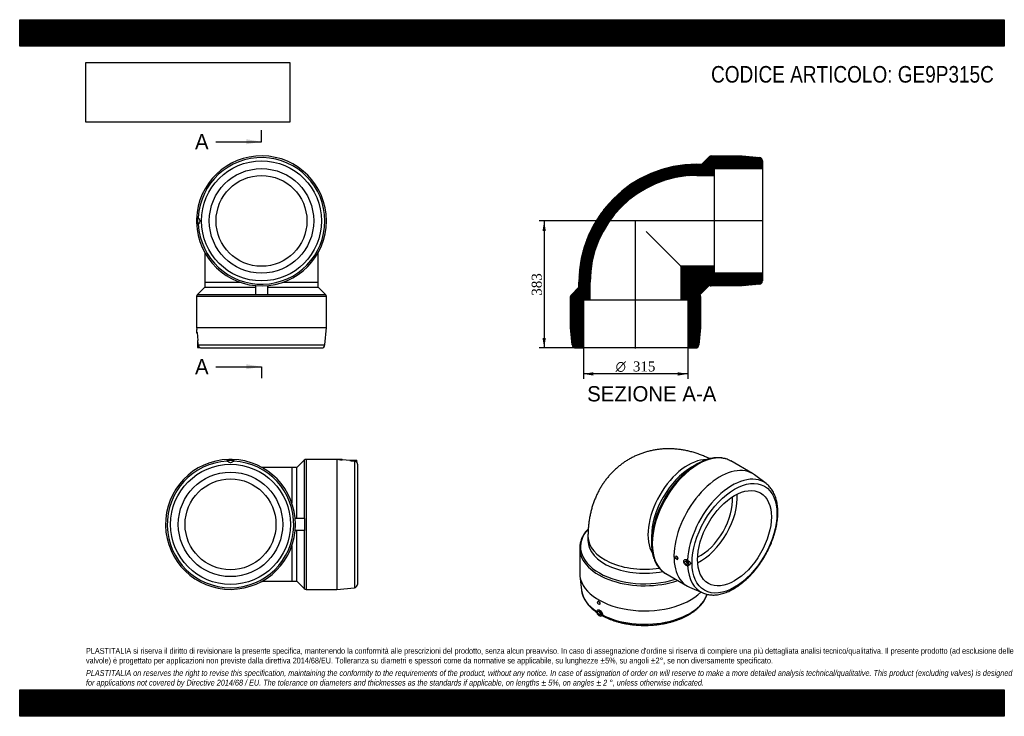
# Model space of a CAD drawing. Header units: millimetres. Extents: x 0 to 2970, y 0 to 2100.
import ezdxf
from ezdxf.enums import TextEntityAlignment as Align
from ezdxf.lldxf.tags import DXFTag

# ---------------------------------------------------------------- set-up
doc = ezdxf.new("R2010")
doc.units = ezdxf.units.MM
doc.header["$LTSCALE"] = 10
for name, color, linetype in [('Default', 7, 'Continuous'), ('DV4_Default', 7, 'Continuous'), ('GE9P315C', 7, 'Continuous')]:
    doc.layers.add(name, color=color, linetype=linetype)
doc.styles.add('SEACAD_Solid_Edge_ANSI', font='seans.ttf')
doc.styles.add('SEACAD_Solid_Edge_ANSI1_Symbols', font='semeca1.ttf')
doc.styles.add('SEACAD_Times_New_Roman', font='times.ttf')
tags = doc.linetypes.add('CENTER2', pattern=[28.575, 19.05, -3.175, 3.175, -3.175]).pattern_tags.tags
tags[10:11] = [DXFTag(74, 4), DXFTag(75, 0), DXFTag(340, '0'), DXFTag(46, 0.0), DXFTag(50, 0.0), DXFTag(44, 0.0), DXFTag(45, 0.0)]
tags[8:9] = [DXFTag(74, 4), DXFTag(75, 0), DXFTag(340, '0'), DXFTag(46, 0.0), DXFTag(50, 0.0), DXFTag(44, 0.0), DXFTag(45, 0.0)]
tags[6:7] = [DXFTag(74, 4), DXFTag(75, 0), DXFTag(340, '0'), DXFTag(46, 0.0), DXFTag(50, 0.0), DXFTag(44, 0.0), DXFTag(45, 0.0)]
tags[4:5] = [DXFTag(74, 4), DXFTag(75, 0), DXFTag(340, '0'), DXFTag(46, 0.0), DXFTag(50, 0.0), DXFTag(44, 0.0), DXFTag(45, 0.0)]
doc.dimstyles.new('ANSImm', dxfattribs={"dimtxt": 30, "dimasz": 30, "dimexe": 15, "dimexo": 0, "dimgap": 7.5, "dimtad": 1, "dimdsep": 46, "dimtxsty": 'SEACAD_Times_New_Roman', "dimblk1": '_SE_FILLED', "dimblk2": '_SE_FILLED', "dimsah": 1, "dimcen": 15, "dimazin": 0, "dimtfac": 0.85, "dimtdec": 3, "dimtofl": 0, "dimtmove": 0, "dimatfit": 3, "dimfxl": 1, "dimarcsym": 0})
picture_1 = doc.add_image_def('image1.jpg', size_in_pixel=(4302, 1260))

# ---------------------------------------------------------------- blocks, each defined once
blk = doc.blocks.new('SE')
at = {"layer": 'GE9P315C', "color": 7, "linetype": 'Continuous'}
for p, q in [((532.9, 1498.5), (532.9, 1488.5)), ((534.5, 1498.5), (532.9, 1498.5)), ((532.9, 1488.5), (534.5, 1488.5)), ((538.4, 1504.1), (535.9, 1504)), ((535.9, 1504), (535.9, 1483)), ((535.9, 1483), (538.4, 1482.9)), ((558.4, 1397.7), (558.4, 1308.5)), ((900.4, 1308.5), (900.4, 1397.7)), ((558.4, 1308.5), (664.6, 1308.5)), ((558.4, 1308.5), (558.4, 1293.5)), ((794.1, 1308.5), (900.4, 1308.5)), ((900.4, 1293.5), (900.4, 1308.5)), ((558.4, 1293.5), (535.7, 1270.9)), ((558.4, 1293.5), (711.4, 1293.5)), ((711.4, 1298.3), (711.4, 1270.1)), ((747.4, 1298.3), (747.4, 1270.1)), ((747.4, 1293.5), (900.4, 1293.5)), ((923, 1270.9), (900.4, 1293.5)), ((925.4, 1265.2), (533.4, 1265.2)), ((533.4, 1265.2), (533.4, 1172.5)), ((711.4, 1270.9), (535.7, 1270.9)), ((923, 1270.9), (747.4, 1270.9)), ((925.4, 1172.5), (925.4, 1265.2)), ((532.9, 1166.5), (532.9, 1156.5)), ((533.9, 1166.5), (532.9, 1166.5)), ((533.4, 1172.5), (925.4, 1172.5)), ((533.4, 1172.5), (533.9, 1166.4)), ((920.4, 1119.6), (925.4, 1172.5)), ((532.9, 1156.5), (534.9, 1156.5)), ((534.9, 1156.6), (537.1, 1133)), ((537.1, 1133.1), (535.9, 1133)), ((535.9, 1133), (535.9, 1112)), ((535.9, 1112), (543.5, 1111.7)), ((538.6, 1119.6), (920.4, 1119.6)), ((548.3, 1110.5), (910.4, 1110.5))]:
    blk.add_line(p, q, dxfattribs=at)
for radius in [181, 157.5, 137]:
    blk.add_circle((729.4, 1493.5), radius, dxfattribs=at)
for centre, radius, start, end in [((729.4, 1493.5), 196, 0, 178.5382), ((729.4, 1493.5), 191, 183.0554, 176.9446), ((729.4, 1493.5), 196, 181.4618, 0), ((541.4, 1265.2), 8, 135, 180), ((729.4, 913.2), 357.4, 87.1135, 92.8865), ((917.4, 1265.2), 8, 0, 45), ((337.8, 1142.9), 197.6, 3.9388, 6.8519), ((343.6, 1104.1), 195.6, 4.549, 8.5243), ((548.4, 1120.2), 9.76, 183.7099, 240.1119), ((548.3, 1120.5), 10, 241.004, 270), ((910.4, 1120.5), 10, 270, 354.6046)]:
    blk.add_arc(centre, radius, start, end, dxfattribs=at)
for points in [[(534.8, 1497.1), (534.7, 1498), (534.6, 1498.5), (534.5, 1498.5)], [(538.6, 1483.3), (538.6, 1483.1), (538.5, 1482.9), (538.4, 1482.9)]]:
    blk.add_open_spline(points, degree=3, dxfattribs=at)
for points, knots in [([(534.5, 1488.5), (534.6, 1488.5), (534.7, 1489), (534.8, 1490.9), (534.9, 1492.2), (534.9, 1494.8), (534.8, 1496.1), (534.8, 1497.1)], [0.6251221, 0.6251221, 0.6251221, 0.6251221, 0.75, 0.75, 0.875, 0.875, 1, 1, 1, 1]), ([(538.4, 1504.1), (538.4, 1504.1), (538.4, 1504.1), (538.5, 1504.1), (538.6, 1503.9), (538.6, 1503.7)], [0.92408033, 0.92408033, 0.92408033, 0.92408033, 0.9375, 0.9375, 1, 1, 1, 1]), ([(538.6, 1503.7), (538.8, 1503), (539.8, 1501.6), (541.5, 1499), (542.1, 1498), (543.1, 1495.9), (543.5, 1494.7), (543.5, 1492.3), (543.1, 1491.1), (542.1, 1489), (541.5, 1488), (539.8, 1485.5), (538.8, 1484), (538.6, 1483.3)], [0, 0, 0, 0, 0.25, 0.25, 0.375, 0.375, 0.5, 0.5, 0.625, 0.625, 0.75, 0.75, 1, 1, 1, 1])]:
    blk.add_open_spline(points, degree=3, knots=knots, dxfattribs=at)
blk = doc.blocks.new('SE1')
at = {"layer": 'GE9P315C', "color": 7, "linetype": 'Continuous'}
for p, q in [((2042.6, 760.4), (2026.6, 751.1)), ((2210.1, 731.8), (2144.6, 769.7)), ((2251.2, 701.8), (2216.5, 727.7)), ((1714.2, 542.1), (1714.2, 529.8)), ((1905.7, 541.7), (1905.7, 523.2)), ((1689.2, 506.7), (1689.2, 431)), ((1979.3, 482.2), (1978.5, 481.7)), ((1983.5, 473), (1984.8, 473.8)), ((2006.4, 472.4), (2005.3, 471.7)), ((2012.5, 466), (2011.9, 465.7)), ((2013.9, 462.3), (2014.5, 462.6)), ((2015.8, 453.5), (2018.8, 455.1)), ((1689.6, 423.5), (1694.6, 380.5)), ((1948.6, 430.2), (2014.1, 392.3)), ((2020.9, 388.9), (2060.7, 371.8)), ((1744.6, 346.7), (1743.7, 346.2)), ((1748.7, 337.5), (1750.1, 338.3)), ((1744.1, 321), (1742.9, 320.2)), ((1750.2, 314.6), (1749.6, 314.3)), ((1751.6, 310.8), (1752.2, 311.1)), ((1753.4, 302.1), (1756.6, 303.7))]:
    blk.add_line(p, q, dxfattribs=at)
for centre, major_axis, start_param, end_param in [((2016, 617.6), (85.5, 148.1), 0.306319, 2.836398), ((2046.6, 599.9), (98, 169.7), 0.004525, 3.136055), ((2026.6, 611.5), (-85.5, -148.1), 3.926991, 5.497787), ((2112.1, 562.1), (98, 169.7), 0, 3.208426), ((2042.6, 602.2), (96.8, 167.7), 0.686194, 1.047109), ((2046.6, 599.9), (98, 169.7), 0, 0.004525), ((2042.6, 602.2), (96.8, 167.7), 1.047109, 2.132796), ((2149.6, 540.5), (95.5, 165.4), 6.216352, 8.586052), ((2112.1, 562.1), (98, 169.7), 6.216352, 6.283185), ((2149.6, 540.5), (95.5, 165.4), -0.069414, -0.066833), ((2053.4, 596), (68.5, 118.6), 3.837325, 5.587453), ((2053.4, 596), (78.7, 136.4), 3.850477, 5.574301), ((1885.2, 511.3), (-193.7, 0), 5.787521, 8.353944), ((1885.2, 542.1), (-171, 0), -0.000001, 1.830816), ((2042.6, 602.2), (96.8, 167.7), 2.132796, 2.475072), ((1885.2, 506.7), (-196, 0), 6.272765, 6.283185), ((1885.2, 506.7), (-196, 0), 0, 2.104188), ((1885.2, 529.8), (-171, 0), 0, 1.895689), ((2012.9, 464), (1, -1.73), 2.451776, 6.283185), ((2012.9, 464), (1, -1.73), 0, 0.689817), ((2149.6, 540.5), (95.5, 165.4), 2.417018, 3.208426), ((1885.2, 431), (196, 0), 3.141593, 5.758055), ((2046.6, 599.9), (98, 169.7), 3.136055, 3.141593), ((1885.2, 387.8), (-191, 0), 0.066833, 0.072644), ((1885.2, 387.8), (-191, 0), 0.072644, 0.714785), ((1885.2, 387.8), (-191, 0), 0.838725, 2.958894), ((1750.6, 312.5), (-1, 1.73), 0, 3.83141), ((1750.6, 312.5), (-1, 1.73), 5.593368, 6.283185)]:
    blk.add_ellipse(centre, major_axis=major_axis, ratio=0.57735, start_param=start_param, end_param=end_param, dxfattribs=at)
for centre, major_axis in [((2156, 536.8), (90.5, 156.8)), ((2156, 536.8), (-78.7, -136.4)), ((1981, 477.4), (2.5, -4.33)), ((2010.7, 462.7), (5.25, -9.09)), ((2010.7, 462.7), (3, -5.2)), ((1746.2, 341.8), (-2.5, 4.33)), ((1748.3, 311.2), (-5.25, 9.09)), ((1748.3, 311.2), (-3, 5.2))]:
    blk.add_ellipse(centre, major_axis=major_axis, ratio=0.57735, dxfattribs=at)
for points, knots in [([(2081.4, 776.4), (2077.3, 778.4), (2069.1, 782.2), (2056.5, 787.4), (2043.8, 792), (2031.1, 796), (2018.4, 799.3), (2005.8, 802), (1993.1, 804), (1980.6, 805.5), (1968.1, 806.3), (1955.7, 806.5), (1943.5, 806.2), (1931.4, 805.2), (1919.5, 803.6), (1907.7, 801.5), (1896.2, 798.8), (1884.8, 795.5), (1873.7, 791.7), (1862.9, 787.4), (1852.3, 782.6), (1842, 777.2), (1832, 771.4), (1822.3, 765.1), (1813, 758.4), (1804.1, 751.1), (1795.4, 743.5), (1787.2, 735.5), (1779.4, 727), (1772, 718.2), (1764.9, 709), (1758.3, 699.4), (1752.1, 689.5), (1746.4, 679.3), (1741.1, 668.7), (1736.3, 657.8), (1731.9, 646.7), (1727.9, 635.2), (1724.5, 623.4), (1721.5, 611.3), (1719, 599), (1717, 586.4), (1715.5, 573.5), (1714.6, 560.5), (1714.2, 549.7), (1714.2, 543.9), (1714.2, 542.1)], [0.0408271, 0.0408271, 0.0408271, 0.0408271, 0.0655651, 0.0902142, 0.1146124, 0.1387336, 0.1625621, 0.1860922, 0.2093264, 0.2322737, 0.2549479, 0.2773656, 0.2995453, 0.3215064, 0.3432684, 0.3648505, 0.3862717, 0.40755, 0.4287034, 0.4497488, 0.4707032, 0.4915829, 0.5124045, 0.5331835, 0.5539317, 0.5746657, 0.5954025, 0.6161595, 0.6369547, 0.6578067, 0.6787349, 0.6997593, 0.720901, 0.7421816, 0.763623, 0.7852476, 0.8070774, 0.8291335, 0.851435, 0.8739983, 0.8968353, 0.9199522, 0.9433477, 0.9670125, 0.9909281, 1, 1, 1, 1]), ([(2144.1, 769.9), (2143.5, 770.2), (2141.3, 771.6), (2136.7, 773.7), (2130.8, 775.9), (2124.5, 777.6), (2118, 778.8), (2111.4, 779.5), (2104.5, 779.6), (2097.4, 779.2), (2090.2, 778.3), (2082.9, 776.9), (2075.4, 774.9), (2067.9, 772.4), (2061.4, 769.8), (2057.8, 768.2), (2056.4, 767.5)], [0, 0, 0, 0, 0.022273, 0.098911, 0.175566, 0.25237, 0.329443, 0.406874, 0.484715, 0.562978, 0.641642, 0.720661, 0.799974, 0.879513, 0.959214, 1, 1, 1, 1]), ([(2060.8, 371.7), (2062.4, 371.1), (2065.6, 369.7), (2071.3, 368), (2077.7, 366.6), (2084.3, 365.8), (2091.1, 365.5), (2098, 365.7), (2105.2, 366.5), (2112.4, 367.8), (2119.8, 369.6), (2127.3, 372), (2134.8, 374.8), (2142.4, 378.2), (2150, 382.1), (2157.6, 386.5), (2165.1, 391.3), (2172.6, 396.6), (2180, 402.3), (2187.3, 408.4), (2194.5, 414.9), (2201.5, 421.8), (2208.4, 429.1), (2215.1, 436.6), (2221.6, 444.5), (2227.8, 452.7), (2233.9, 461.1), (2239.7, 469.7), (2245.2, 478.6), (2250.5, 487.7), (2255.4, 496.9), (2260, 506.2), (2264.3, 515.6), (2268.3, 525.1), (2271.9, 534.7), (2275.1, 544.3), (2278, 553.9), (2280.5, 563.4), (2282.6, 572.9), (2284.3, 582.3), (2285.6, 591.6), (2286.5, 600.7), (2286.9, 609.7), (2287, 618.4), (2286.6, 627), (2285.7, 635.3), (2284.5, 643.4), (2282.8, 651.1), (2280.7, 658.5), (2278.2, 665.5), (2275.3, 672.2), (2271.9, 678.5), (2268.2, 684.3), (2264.1, 689.7), (2259.7, 694.6), (2255.4, 698.6), (2252.7, 700.6), (2251.4, 701.6)], [0, 0, 0, 0, 0.013009, 0.030658, 0.048371, 0.066179, 0.084099, 0.10214, 0.120301, 0.138571, 0.156935, 0.175373, 0.193866, 0.212396, 0.230949, 0.249513, 0.268076, 0.286633, 0.305181, 0.323717, 0.342241, 0.360752, 0.379251, 0.39774, 0.41622, 0.434692, 0.453157, 0.471617, 0.490075, 0.508532, 0.526989, 0.545447, 0.56391, 0.582377, 0.600852, 0.619335, 0.637829, 0.656335, 0.674855, 0.693389, 0.711939, 0.730505, 0.749085, 0.76768, 0.786284, 0.804894, 0.823497, 0.842082, 0.860634, 0.879134, 0.897562, 0.915896, 0.934117, 0.952213, 0.97018, 0.988024, 1, 1, 1, 1]), ([(1714.9, 564.8), (1713.9, 563.8), (1711.2, 560.8), (1707, 555.9), (1702.8, 550), (1699.1, 543.9), (1696, 537.8), (1693.5, 531.5), (1691.5, 525.2), (1690.1, 518.9), (1689.3, 513), (1689.3, 509.6), (1689.2, 508)], [0.2755057, 0.2755057, 0.2755057, 0.2755057, 0.3217277, 0.4009985, 0.4800188, 0.5587171, 0.6370298, 0.7149126, 0.7923512, 0.8693697, 0.9460333, 1, 1, 1, 1]), ([(1906.7, 504.6), (1907, 501.8), (1907.6, 496.8), (1909.2, 488.9), (1911.1, 481.4), (1913.5, 474.2), (1916.2, 467.3), (1919.4, 460.9), (1923, 454.9), (1926.9, 449.3), (1931.2, 444.2), (1935.8, 439.5), (1940.7, 435.4), (1944.9, 432.3), (1947.3, 431), (1948, 430.6)], [0, 0, 0, 0, 0.07845, 0.160939, 0.243337, 0.325587, 0.407618, 0.489358, 0.570733, 0.651686, 0.732182, 0.812224, 0.891854, 0.971159, 1, 1, 1, 1]), ([(1984.8, 479.6), (1984.1, 480.7), (1983.1, 481.6), (1981.1, 482.6), (1980.1, 482.6), (1979.3, 482.2), (1979.3, 482.2), (1979.3, 482.2)], [0, 0, 0, 0, 0.125, 0.125, 0.25, 0.25, 0.2500593, 0.2500593, 0.2500593, 0.2500593]), ([(1984.8, 473.8), (1985.5, 474.2), (1985.9, 475.1), (1985.9, 477.2), (1985.5, 478.5), (1984.8, 479.6)], [0.7502099, 0.7502099, 0.7502099, 0.7502099, 0.875, 0.875, 1, 1, 1, 1]), ([(2006.4, 472.4), (2006.7, 472.6), (2007.1, 472.8), (2008.5, 473.2), (2009.7, 473.2), (2011.6, 472.7), (2012.2, 472.5), (2013.5, 471.8), (2014.1, 471.4), (2014.7, 470.9)], [0.704492, 0.704492, 0.704492, 0.704492, 0.75, 0.75, 0.875, 0.875, 0.9375, 0.9375, 1, 1, 1, 1]), ([(2014.7, 470.9), (2016.5, 469.5), (2018.6, 467.9), (2021.2, 465.6), (2022, 464.9), (2023.2, 463.3), (2023.7, 462.4), (2023.7, 460.4), (2023.2, 459.3), (2022, 457.5), (2021.2, 456.7), (2019.8, 455.7), (2019.3, 455.4), (2018.8, 455.1)], [0, 0, 0, 0, 0.25, 0.25, 0.375, 0.375, 0.5, 0.5, 0.625, 0.625, 0.75, 0.75, 0.8193282, 0.8193282, 0.8193282, 0.8193282]), ([(1694.7, 379.7), (1694.9, 378.1), (1695.4, 374.7), (1696.8, 368.9), (1698.8, 362.8), (1701.4, 356.6), (1704.6, 350.6), (1708.3, 344.7), (1712.6, 338.9), (1717.4, 333.3), (1722.7, 327.8), (1728.5, 322.5), (1734.6, 317.5), (1739.1, 314.3), (1741.3, 312.8)], [0, 0, 0, 0, 0.054941, 0.1319938, 0.209338, 0.2870972, 0.3653527, 0.4441388, 0.5234452, 0.6032251, 0.6834071, 0.7639079, 0.8446438, 0.9219139, 0.9219139, 0.9219139, 0.9219139]), ([(1756.4, 303.6), (1758.8, 302.2), (1764.4, 299.5), (1772.6, 295.7), (1781.3, 292.2), (1790.2, 288.9), (1799.5, 286), (1809, 283.4), (1818.7, 281), (1828.6, 279.1), (1838.7, 277.4), (1848.9, 276), (1859.2, 275), (1869.6, 274.4), (1880.1, 274), (1890.5, 274), (1901, 274.4), (1911.4, 275.1), (1921.7, 276.1), (1931.9, 277.4), (1942, 279.1), (1951.9, 281.1), (1961.6, 283.4), (1971.1, 286.1), (1980.3, 289), (1989.3, 292.3), (1998, 295.8), (2006.3, 299.6), (2014.3, 303.7), (2021.8, 308.1), (2029, 312.7), (2035.8, 317.6), (2042.1, 322.7), (2047.9, 328.1), (2053.3, 333.6), (2058.1, 339.3), (2062.3, 345.2), (2066.1, 351.2), (2069.2, 357.4), (2071.5, 362.9), (2072.7, 366.4), (2073.1, 367.7)], [0.0012274, 0.0012274, 0.0012274, 0.0012274, 0.0257146, 0.0504951, 0.0752625, 0.1000144, 0.1247497, 0.1494686, 0.1741719, 0.1988611, 0.2235378, 0.2482041, 0.2728621, 0.297514, 0.3221621, 0.3468088, 0.3714563, 0.3961063, 0.4207612, 0.4454233, 0.4700949, 0.4947784, 0.5194761, 0.54419, 0.5689221, 0.5936739, 0.6184465, 0.6432402, 0.6680541, 0.692886, 0.7177312, 0.7425818, 0.7674235, 0.7922401, 0.8170107, 0.8417103, 0.8663111, 0.8907848, 0.9151072, 0.9392615, 0.9549517, 0.9549517, 0.9549517, 0.9549517]), ([(1749.6, 343.8), (1748.9, 344.9), (1747.9, 345.8), (1746.1, 346.9), (1745.2, 347), (1744.6, 346.7), (1744.6, 346.7), (1744.6, 346.7)], [0, 0, 0, 0, 0.125, 0.125, 0.25, 0.25, 0.2509385, 0.2509385, 0.2509385, 0.2509385]), ([(1750.1, 338.3), (1750.7, 338.6), (1751, 339.4), (1750.8, 341.4), (1750.3, 342.7), (1749.6, 343.8)], [0.7507702, 0.7507702, 0.7507702, 0.7507702, 0.875, 0.875, 1, 1, 1, 1]), ([(1744.1, 321), (1744.6, 321.3), (1745.3, 321.4), (1746.4, 321.4), (1747, 321.3), (1748, 320.9), (1748.6, 320.7), (1750.4, 319.7), (1751.5, 318.7), (1753.8, 316.4), (1754.8, 315.1), (1756.4, 312.3), (1757, 310.8), (1757.5, 308.8), (1757.6, 308.1), (1757.6, 306.9), (1757.6, 306.3), (1757.5, 305.8)], [0.2819685, 0.2819685, 0.2819685, 0.2819685, 0.375, 0.375, 0.4375, 0.4375, 0.5, 0.5, 0.625, 0.625, 0.75, 0.75, 0.875, 0.875, 0.9375, 0.9375, 1, 1, 1, 1])]:
    blk.add_open_spline(points, degree=3, knots=knots, dxfattribs=at)
blk.add_open_spline([(1757.5, 305.8), (1757.2, 304.5), (1756.9, 303.9), (1756.6, 303.7)], degree=3, dxfattribs=at)
blk = doc.blocks.new('SE2')
at = {"layer": 'GE9P315C', "color": 7, "linetype": 'Continuous'}
for p, q in [((630.9, 775.1), (640.9, 775.1)), ((630.9, 775.1), (630.9, 773.5)), ((640.9, 773.5), (640.9, 775.1)), ((858.5, 772.3), (835.9, 749.6)), ((858.5, 772.3), (858.5, 596.6)), ((864.2, 774.6), (864.2, 382.6)), ((956.9, 774.6), (864.2, 774.6)), ((956.9, 774.6), (956.9, 382.6)), ((962.9, 774), (956.9, 774.6)), ((962.9, 775.1), (972.9, 775.1)), ((962.9, 775.1), (962.9, 774)), ((996.4, 770.9), (972.8, 773.1)), ((972.9, 773.1), (972.9, 775.1)), ((625.4, 772.1), (625.3, 769.6)), ((625.4, 772.1), (646.4, 772.1)), ((646.5, 769.6), (646.4, 772.1)), ((820.9, 749.6), (731.7, 749.6)), ((820.9, 749.6), (820.9, 643.3)), ((835.9, 749.6), (820.9, 749.6)), ((835.9, 596.6), (835.9, 749.6)), ((996.4, 772.1), (996.3, 770.9)), ((996.4, 772.1), (1017.4, 772.1)), ((1009.8, 769.3), (1009.8, 387.6)), ((1017.6, 764.5), (1017.4, 772.1)), ((1018.9, 759.6), (1018.9, 397.6)), ((859.2, 596.6), (831, 596.6)), ((859.2, 560.6), (831, 560.6)), ((835.9, 407.6), (835.9, 560.6)), ((858.5, 560.6), (858.5, 384.9)), ((820.9, 513.9), (820.9, 407.6)), ((731.7, 407.6), (820.9, 407.6)), ((820.9, 407.6), (835.9, 407.6)), ((835.9, 407.6), (858.5, 384.9)), ((956.9, 382.6), (1009.8, 387.6)), ((864.2, 382.6), (956.9, 382.6))]:
    blk.add_line(p, q, dxfattribs=at)
for radius in [181, 157.5, 137]:
    blk.add_circle((635.9, 578.6), radius, dxfattribs=at)
for centre, radius, start, end in [((635.9, 578.6), 196, 91.4618, 360), ((635.9, 578.6), 196, 0, 88.5382), ((864.2, 766.6), 8, 90, 135), ((986.4, 970.2), 197.6, 263.1481, 266.0612), ((635.9, 578.6), 191, 93.0554, 86.9446), ((1025.3, 964.4), 195.6, 261.4757, 265.451), ((1009.2, 759.6), 9.76, 29.8881, 86.2901), ((1008.9, 759.6), 10, 0, 28.9801), ((1216.2, 578.6), 357.4, 177.1135, 182.8865), ((1008.9, 397.6), 10, 275.3954, 0), ((864.2, 390.6), 8, 225, 270)]:
    blk.add_arc(centre, radius, start, end, dxfattribs=at)
for points, knots in [([(630.9, 773.5), (630.9, 773.4), (631.4, 773.3), (633.2, 773.1), (634.5, 773.1), (637.1, 773.1), (638.4, 773.1), (640.3, 773.3), (640.9, 773.4), (640.9, 773.5), (640.9, 773.5), (640.9, 773.5)], [0.3759965, 0.3759965, 0.3759965, 0.3759965, 0.5, 0.5, 0.625, 0.625, 0.75, 0.75, 0.875, 0.875, 0.8757438, 0.8757438, 0.8757438, 0.8757438]), ([(646, 769.3), (645.4, 769.1), (643.9, 768.2), (641.3, 766.5), (640.4, 765.9), (638.3, 764.9), (637.1, 764.5), (634.6, 764.5), (633.4, 764.9), (631.3, 765.9), (630.4, 766.5), (627.8, 768.2), (626.4, 769.1), (625.7, 769.3)], [0, 0, 0, 0, 0.25, 0.25, 0.375, 0.375, 0.5, 0.5, 0.625, 0.625, 0.75, 0.75, 1, 1, 1, 1]), ([(646.5, 769.6), (646.5, 769.6), (646.5, 769.6), (646.4, 769.5), (646.3, 769.4), (646, 769.3)], [0.92408033, 0.92408033, 0.92408033, 0.92408033, 0.9375, 0.9375, 1, 1, 1, 1])]:
    blk.add_open_spline(points, degree=3, knots=knots, dxfattribs=at)
blk.add_open_spline([(625.7, 769.3), (625.4, 769.4), (625.3, 769.5), (625.3, 769.6)], degree=3, dxfattribs=at)
blk = doc.blocks.new('SE4')
at = {"color": 7, "linetype": 'Continuous', "style": 'SEACAD_Solid_Edge_ANSI'}
blk.add_text('A', height=46, dxfattribs=at).set_placement((528.8, 1755.1), align=Align.TOP_LEFT)
blk = doc.blocks.new('SE5')
at = {"color": 7, "linetype": 'Continuous', "style": 'SEACAD_Solid_Edge_ANSI'}
blk.add_text('A', height=46, dxfattribs=at).set_placement((528.8, 1076.8), align=Align.TOP_LEFT)
blk = doc.blocks.new('SEANNOT_GROUP')
at = {"linetype": 'Continuous'}
blk.add_hatch(color=7, dxfattribs=at).paths.add_polyline_path([(683.4, 1724.4), (729.4, 1732.1), (683.4, 1739.7)])
at = {"color": 7, "linetype": 'Continuous'}
blk.add_lwpolyline([(591.4, 1732.1), (729.4, 1732.1)], dxfattribs=at)
blk = doc.blocks.new('SEANNOT_GROUP1')
at = {"linetype": 'Continuous'}
blk.add_hatch(color=7, dxfattribs=at).paths.add_polyline_path([(683.4, 1046.2), (729.4, 1053.8), (683.4, 1061.5)])
at = {"color": 7, "linetype": 'Continuous'}
blk.add_lwpolyline([(591.4, 1053.8), (729.4, 1053.8)], dxfattribs=at)
blk = doc.blocks.new('SE3')
at = {"layer": 'Default', "color": 7, "linetype": 'CENTER2'}
for p, q in [((729.4, 1732.1), (729.4, 1766.6)), ((729.4, 1053.8), (729.4, 1019.3))]:
    blk.add_line(p, q, dxfattribs=at)
at = {"layer": 'Default', "color": 7, "linetype": 'CENTER2', "const_width": 0.0001}
blk.add_lwpolyline([(729.4, 1732.1), (729.4, 1053.8)], dxfattribs=at)
at = {"layer": 'Default'}
for name in ['SE4', 'SEANNOT_GROUP', 'SE5', 'SEANNOT_GROUP1']:
    blk.add_blockref(name, (0, 0), dxfattribs=at)
blk = doc.blocks.new('SE6')
at = {"layer": 'GE9P315C', "linetype": 'Continuous'}
h = blk.add_hatch(dxfattribs=at)
h.set_pattern_fill('LINE', scale=0.629921, angle=45, style=0)
edge = h.paths.add_edge_path()
edge.add_line((2042.7, 1630.5), (2095.7, 1630.5))
edge.add_line((2095.7, 1630.5), (2095.7, 1651))
edge.add_line((2095.7, 1651), (2240.7, 1651))
edge.add_line((2240.7, 1651), (2240.7, 1674.6))
edge.add_arc((2230.7, 1674.6), 10, 0, 84.6046)
edge.add_line((2231.7, 1684.5), (2178.7, 1689.5))
edge.add_line((2178.7, 1689.5), (2086, 1689.5))
edge.add_arc((2086, 1681.5), 8, 90, 135)
edge.add_line((2080.4, 1687.2), (2057.7, 1664.5))
edge.add_line((2057.7, 1664.5), (2042.7, 1664.5))
edge.add_arc((2042.7, 1308.5), 356, 90, 180)
edge.add_line((1686.7, 1308.5), (1686.7, 1293.5))
edge.add_line((1686.7, 1293.5), (1664.1, 1270.9))
edge.add_arc((1669.7, 1265.2), 8, 135, 180)
edge.add_line((1661.7, 1265.2), (1661.7, 1172.5))
edge.add_line((1661.7, 1172.5), (1666.7, 1119.6))
edge.add_arc((1676.7, 1120.5), 10, 185.3954, 270)
edge.add_line((1676.7, 1110.5), (1700.2, 1110.5))
edge.add_line((1700.2, 1110.5), (1700.2, 1255.5))
edge.add_line((1700.2, 1255.5), (1720.7, 1255.5))
edge.add_line((1720.7, 1255.5), (1720.7, 1308.5))
edge.add_arc((2042.7, 1308.5), 322, 90, 180, ccw=False)
h = blk.add_hatch(dxfattribs=at)
h.set_pattern_fill('LINE', scale=0.629921, angle=45, style=0)
edge = h.paths.add_edge_path()
edge.add_line((1994.7, 1356.5), (1994.7, 1255.5))
edge.add_line((1994.7, 1255.5), (2015.2, 1255.5))
edge.add_line((2015.2, 1255.5), (2015.2, 1110.5))
edge.add_line((2015.2, 1110.5), (2038.8, 1110.5))
edge.add_arc((2038.8, 1120.5), 10, 270, 354.6046)
edge.add_line((2048.7, 1119.6), (2053.7, 1172.5))
edge.add_line((2053.7, 1172.5), (2053.7, 1265.2))
edge.add_arc((2045.7, 1265.2), 8, 0, 42.467)
edge.add_line((2051.6, 1270.6), (2080.6, 1299.6))
edge.add_arc((2086, 1305.5), 8, 227.533, 270)
edge.add_line((2086, 1297.5), (2178.7, 1297.5))
edge.add_line((2178.7, 1297.5), (2231.7, 1302.5))
edge.add_arc((2230.7, 1312.5), 10, 275.3954, 360)
edge.add_line((2240.7, 1312.5), (2240.7, 1336))
edge.add_line((2240.7, 1336), (2095.7, 1336))
edge.add_line((2095.7, 1336), (2095.7, 1356.5))
edge.add_line((2095.7, 1356.5), (1994.7, 1356.5))
at = {"layer": 'DV4_Default', "color": 7, "linetype": 'CENTER2'}
for p, q in [((2242.5, 1493.5), (1856.7, 1493.5)), ((1857.7, 1108.8), (1857.7, 1494.6))]:
    blk.add_line(p, q, dxfattribs=at)
at = {"layer": 'GE9P315C', "color": 7, "linetype": 'Continuous'}
for p, q in [((2042.7, 1664.5), (2057.7, 1664.5)), ((2057.7, 1664.5), (2080.4, 1687.2)), ((2086, 1689.5), (2178.7, 1689.5)), ((2178.7, 1689.5), (2231.7, 1684.5)), ((2240.7, 1674.6), (2240.7, 1651)), ((2095.7, 1630.5), (2095.7, 1651)), ((2095.7, 1651), (2240.7, 1651)), ((2240.7, 1651), (2240.7, 1336)), ((2042.7, 1630.5), (2095.7, 1630.5)), ((2095.7, 1356.5), (2095.7, 1630.5)), ((1889.5, 1461.8), (1994.7, 1356.5)), ((1994.7, 1356.5), (1994.7, 1255.5)), ((2095.7, 1356.5), (1994.7, 1356.5)), ((2095.7, 1336), (2095.7, 1356.5)), ((1686.7, 1293.5), (1686.7, 1308.5)), ((1720.7, 1255.5), (1720.7, 1308.5)), ((2240.7, 1336), (2095.7, 1336)), ((2240.7, 1336), (2240.7, 1312.5)), ((1664.1, 1270.9), (1686.7, 1293.5)), ((2051.6, 1270.6), (2080.6, 1299.6)), ((2178.7, 1297.5), (2086, 1297.5)), ((2231.7, 1302.5), (2178.7, 1297.5)), ((1661.7, 1172.5), (1661.7, 1265.2)), ((1700.2, 1255.5), (1720.7, 1255.5)), ((1700.2, 1110.5), (1700.2, 1255.5)), ((1720.7, 1255.5), (1994.7, 1255.5)), ((1994.7, 1255.5), (2015.2, 1255.5)), ((2015.2, 1255.5), (2015.2, 1110.5)), ((2053.7, 1265.2), (2053.7, 1172.5)), ((1666.7, 1119.6), (1661.7, 1172.5)), ((2053.7, 1172.5), (2048.7, 1119.6)), ((1676.7, 1110.5), (1700.2, 1110.5)), ((2015.2, 1110.5), (1700.2, 1110.5)), ((2015.2, 1110.5), (2038.8, 1110.5))]:
    blk.add_line(p, q, dxfattribs=at)
for centre, radius, start, end in [((2042.7, 1308.5), 356, 90, 180), ((2086, 1681.5), 8, 90, 135), ((2230.7, 1674.6), 10, 0, 84.6046), ((2042.7, 1308.5), 322, 90, 180), ((2230.7, 1312.5), 10, 275.3954, 0), ((2086, 1305.5), 8, 227.533, 270), ((1669.7, 1265.2), 8, 135, 180), ((2045.7, 1265.2), 8, 0, 42.467), ((1676.7, 1120.5), 10, 185.3954, 270), ((2038.8, 1120.5), 10, 270, 354.6046)]:
    blk.add_arc(centre, radius, start, end, dxfattribs=at)
blk = doc.blocks.new('GDimGGroup')
at = {"layer": 'Default', "linetype": 'Continuous'}
for points in [[(1730.2, 1027.2), (1730.2, 1037.2), (1700.2, 1032.2)], [(1985.2, 1027.2), (2015.2, 1032.2), (1985.2, 1037.2)]]:
    blk.add_hatch(color=7, dxfattribs=at).paths.add_polyline_path(points)
at = {"layer": 'Default', "color": 7, "linetype": 'Continuous'}
for p, q in [((1700.2, 1255.5), (1700.2, 1017.2)), ((2015.2, 1255.5), (2015.2, 1017.2)), ((2015.2, 1032.2), (1700.2, 1032.2))]:
    blk.add_line(p, q, dxfattribs=at)
for s, style, p in [('O', 'SEACAD_Solid_Edge_ANSI1_Symbols', (1797.5, 1069.7)), ('315', 'SEACAD_Times_New_Roman', (1849.7, 1069.7))]:
    blk.add_text(s, height=30, dxfattribs=dict(at, style=style)).set_placement(p, align=Align.TOP_LEFT)
blk = doc.blocks.new('DMBLK2')
at = {"layer": 'Default', "linetype": 'Continuous'}
for points in [[(1577, 1463.5), (1587, 1463.5), (1582, 1493.5)], [(1577, 1140.5), (1582, 1110.5), (1587, 1140.5)]]:
    blk.add_hatch(color=7, dxfattribs=at).paths.add_polyline_path(points)
at = {"layer": 'Default', "color": 7, "linetype": 'Continuous'}
for p, q in [((1857.7, 1493.5), (1567, 1493.5)), ((1582, 1493.5), (1582, 1110.5)), ((1700.2, 1110.5), (1567, 1110.5))]:
    blk.add_line(p, q, dxfattribs=at)
at = {"layer": 'Default', "color": 7, "linetype": 'Continuous', "style": 'SEACAD_Times_New_Roman'}
blk.add_text('383', height=30, rotation=90, dxfattribs=at).set_placement((1544.5, 1267.9), align=Align.TOP_LEFT)
blk = doc.blocks.new('_SE_FILLED')
at = {"color": 0}
blk.add_line((0, 0), (-1, 0), dxfattribs=at)
blk.add_solid([(0, 0), (-1, -0.1665), (-1, 0.1665), (0, 0)], dxfattribs=at)

msp = doc.modelspace()

# ---------------------------------------------------------------- hatches: boundary and pattern name
at = {"layer": 'Default', "linetype": 'Continuous'}
h = msp.add_hatch(dxfattribs=at)
h.set_pattern_fill('LINE', scale=0.629921, angle=45, style=0)
h.paths.add_polyline_path([(2970, 2020), (2970, 2100), (0, 2100), (0, 2020)])
for points in [[(2970, 2020), (2970, 2100), (0, 2100), (0, 2020)], [(2970, 0), (2970, 80), (0, 80), (0, 0)]]:
    msp.add_hatch(color=7, dxfattribs=at).paths.add_polyline_path(points)
h = msp.add_hatch(dxfattribs=at)
h.set_pattern_fill('LINE', scale=0.629921, angle=45, style=0)
h.paths.add_polyline_path([(2970, 0), (2970, 80), (0, 80), (0, 0)])

# ---------------------------------------------------------------- linework, layer by layer
at = {"layer": 'Default', "color": 7, "linetype": 'Continuous'}
for p, q in [((0, 2100), (2970, 2100)), ((0, 2020), (0, 2100)), ((2970, 2100), (2970, 2020)), ((2970, 2020), (0, 2020)), ((0, 80), (2970, 80)), ((0, 0), (0, 80)), ((2970, 80), (2970, 0)), ((2970, 0), (0, 0))]:
    msp.add_line(p, q, dxfattribs=at)

# ---------------------------------------------------------------- block references
at = {"layer": 'Default'}
for name in ['SE3', 'SE', 'SE6', 'GDimGGroup', 'SE1', 'SE2']:
    msp.add_blockref(name, (0, 0), dxfattribs=at)

# ---------------------------------------------------------------- texts
at = {"layer": 'Default', "color": 7, "linetype": 'Continuous', "style": 'SEACAD_Solid_Edge_ANSI'}
msp.add_text('SEZIONE A-A', height=46, dxfattribs=at).set_placement((1711.75, 995.232), align=Align.TOP_LEFT)
at = {"layer": 'Default', "attachment_point": 1}
for s, insert, char_height, width in [('{\\fArial Narrow|b0||i0||c0|p34;\\C7;\\H50.;\\W1.;CODICE ARTICOLO: GE9P315C}', (2085.458, 1960.335), 50, 848.10124), ("{\\fArial Narrow|b0||i0||c0|p34;\\C7;\\H17.5;\\W1.;PLASTITALIA si riserva il diritto di revisionare la presente specifica, mantenendo la conformità alle prescrizioni del prodotto, senza alcun preavviso. In caso di assegnazione d'ordine si riserva di compiere una più dettagliata analisi tecnico/qualitativa. Il presente prodotto (ad esclusione delle \\P}{\\fArial Narrow|b0||i0||c0|p34;\\C7;\\H17.5;\\W1.;valvole) è progettato per applicazioni non previste dalla direttiva 2014/68/EU. Tolleranza su diametri e spessori come da normative se applicabile, su lunghezze ±5%, su angoli ±2°, se non diversamente specificato.\\P}{\\fArial Narrow|b0||i0||c0|p34;\\C7;\\H5.;\\W1.;   \\P}{\\fArial Narrow|b0||i1||c0|p34;\\C7;\\H17.5;\\W1.;PLASTITALIA on reserves the right to revise this specification, maintaining the conformity to the requirements of the product, without any notice. In case of assignation of order on will reserve to make a more detailed analysis technical/qualitative. This product (excluding valves) is designed \\P}{\\fArial Narrow|b0||i1||c0|p34;\\C7;\\H17.5;\\W1.;for applications not covered by Directive 2014/68 / EU. The tolerance on diameters and thicknesses as the standards if applicable, on lengths ± 5%, on angles ± 2 °, unless otherwise indicated.\\P}", (200, 206.024), 17.5, 2570)]:
    msp.add_mtext(s, dxfattribs=dict(at, insert=insert, char_height=char_height, width=width))

# ---------------------------------------------------------------- dimensions: what is measured, and where the dimension line sits
at = {"layer": 'Default', "color": 7, "linetype": 'Continuous'}
dim = msp.add_linear_dim(base=(1582.021, 1110.514), p1=(1857.714, 1493.514), p2=(1700.214, 1110.514), angle=90, text='\\A1;<>', dimstyle='ANSImm', dxfattribs=at)
dim.commit()
dim.dimension.update_dxf_attribs({"geometry": 'DMBLK2', "text_midpoint": (1582.021, 1302.014), "dimtype": 160})

# ---------------------------------------------------------------- pictures from other files: only their frames are drawn
image = msp.add_image(picture_1, insert=(200, 1791.032), size_in_units=(614.571, 180))
image.dxf.flags = 7

doc.saveas('drawing.dxf')
